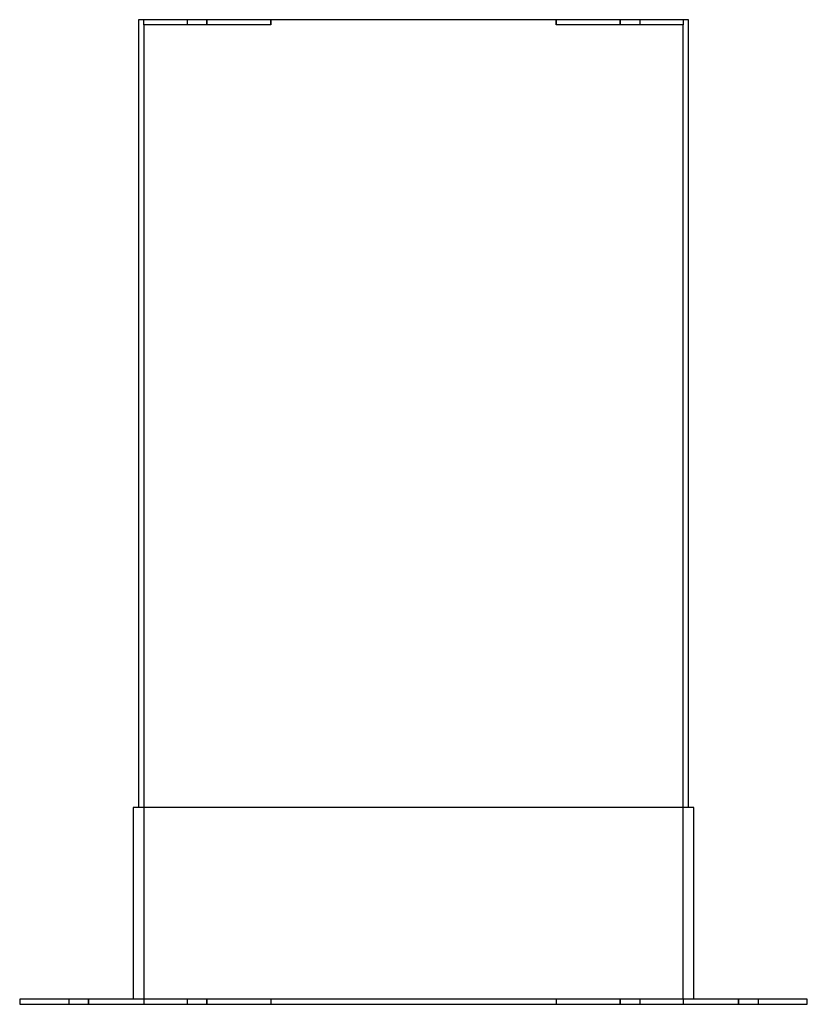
# Model space of a CAD drawing. Header units: millimetres. Extents: x -300 to 300, y 0 to 750.
import ezdxf

# ---------------------------------------------------------------- set-up
doc = ezdxf.new("R2010")
doc.units = ezdxf.units.MM
doc.layers.add('HIDDEN', color=7, linetype='Continuous')
doc.layers.add('THICK', color=7, linetype='Continuous')

msp = doc.modelspace()

# ---------------------------------------------------------------- linework, layer by layer
at = {"layer": 'HIDDEN'}
for p, q in [((-209.5, 750), (-209.5, 750)), ((-205.5, 750), (-205.5, 750)), ((-205.5, 746), (-205.5, 750)), ((-172.5, 750), (-172.5, 746)), ((-172.5, 750), (-172.5, 746)), ((-157.5, 746), (-157.5, 750)), ((-157.5, 750), (-157.5, 746)), ((-108.75, 746), (-108.75, 750)), ((-108.75, 750), (-108.75, 746)), ((108.75, 750), (108.75, 746)), ((108.75, 746), (108.75, 750)), ((157.5, 746), (157.5, 750)), ((157.5, 750), (157.5, 746)), ((172.5, 750), (172.5, 746)), ((172.5, 750), (172.5, 746)), ((205.5, 750), (205.5, 750)), ((205.5, 750), (205.5, 746)), ((209.5, 750), (209.5, 750)), ((-205.5, 746), (-205.5, 746)), ((-205.5, 746), (-205.5, 746)), ((-205.5, 746), (-205.5, 4)), ((-108.75, 746), (-205.5, 746)), ((205.5, 746), (108.75, 746)), ((205.5, 4), (205.5, 746)), ((205.5, 746), (205.5, 746)), ((205.5, 746), (205.5, 746)), ((-213.5, 150), (-213.5, 150)), ((-209.5, 150), (-209.5, 150)), ((209.5, 150), (209.5, 150)), ((213.5, 150), (213.5, 150)), ((-300, 4), (-300, 4)), ((-300, 0), (-300, 0)), ((-262.5, 4), (-262.5, 0)), ((-262.5, 4), (-262.5, 0)), ((-247.5, 0), (-247.5, 4)), ((-247.5, 4), (-247.5, 0)), ((-213.5, 4), (-213.5, 4)), ((-205.5, 4), (-205.5, 4)), ((-108.75, 4), (-205.5, 4)), ((-205.5, 4), (-205.5, 4)), ((-205.5, 4), (-205.5, 0)), ((-205.5, 0), (-205.5, 0)), ((-172.5, 4), (-172.5, 0)), ((-172.5, 4), (-172.5, 0)), ((-157.5, 0), (-157.5, 4)), ((-157.5, 4), (-157.5, 0)), ((-108.75, 4), (-108.75, 0)), ((-108.75, 4), (-108.75, 0)), ((205.5, 4), (108.75, 4)), ((108.75, 4), (108.75, 0)), ((108.75, 4), (108.75, 0)), ((157.5, 0), (157.5, 4)), ((157.5, 4), (157.5, 0)), ((172.5, 4), (172.5, 0)), ((172.5, 4), (172.5, 0)), ((205.5, 4), (205.5, 4)), ((205.5, 4), (205.5, 4)), ((205.5, 4), (205.5, 0)), ((205.5, 0), (205.5, 0)), ((213.5, 4), (213.5, 4)), ((247.5, 0), (247.5, 4)), ((247.5, 4), (247.5, 0)), ((262.5, 4), (262.5, 0)), ((262.5, 4), (262.5, 0)), ((300, 4), (300, 4)), ((300, 0), (300, 0))]:
    msp.add_line(p, q, dxfattribs=at)
at = {"layer": 'THICK'}
for p, q in [((209.5, 750), (-209.5, 750)), ((-209.5, 750), (-209.5, 150)), ((209.5, 150), (209.5, 750)), ((213.5, 150), (-213.5, 150)), ((-213.5, 150), (-213.5, 4)), ((213.5, 4), (213.5, 150)), ((300, 4), (-300, 4)), ((-300, 4), (-300, 0)), ((-300, 0), (300, 0)), ((300, 0), (300, 4))]:
    msp.add_line(p, q, dxfattribs=at)

doc.saveas('drawing.dxf')
